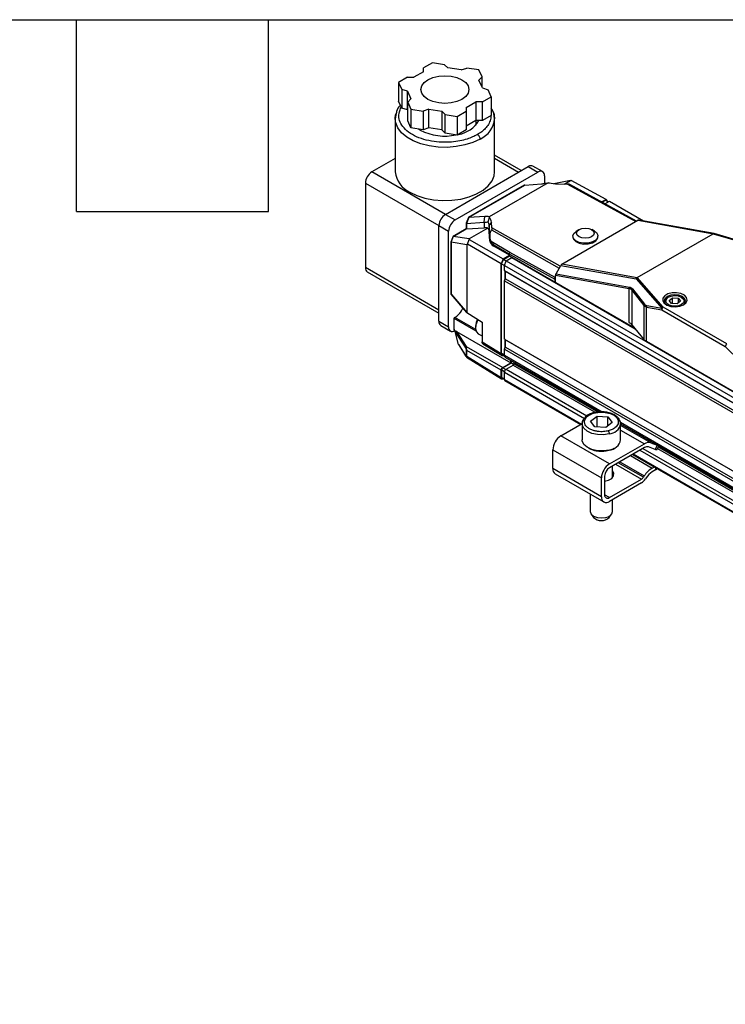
# Model space of a CAD drawing. Header units: millimetres. Extents: x 16 to 683, y 16 to 524.
# Tile 6 of 11: x 334 to 404, y 426 to 524. Entities that reach past the tile are written whole.
import ezdxf

# ---------------------------------------------------------------- set-up
doc = ezdxf.new("R2010")
doc.units = ezdxf.units.MM
doc.header["$LTSCALE"] = 2.5
doc.layers.add('TEXT', color=140, linetype='Continuous', lineweight=25)

msp = doc.modelspace()

# ---------------------------------------------------------------- linework, layer by layer
for p, q in [((375.065, 519.594), (374.183, 519.085)), ((374.183, 518.714), (374.183, 519.085)), ((376.269, 519.408), (375.065, 519.594)), ((376.269, 519.408), (376.59, 519.086)), ((377.907, 518.883), (376.59, 519.086)), ((377.907, 518.883), (378.464, 519.068)), ((379.668, 518.882), (378.464, 519.068)), ((372.576, 518.157), (371.695, 517.649)), ((372.576, 518.157), (373.219, 518.157)), ((374.183, 518.714), (373.219, 518.157)), ((379.991, 518.187), (379.668, 518.882)), ((379.991, 518.187), (379.669, 517.866)), ((379.991, 517.173), (379.991, 518.187)), ((371.695, 517.649), (372.017, 516.954)), ((371.695, 517.649), (371.695, 515.793)), ((380.022, 517.105), (379.669, 517.866)), ((380.022, 517.105), (380.579, 516.92)), ((372.574, 516.768), (372.017, 516.954)), ((372.017, 516.954), (372.017, 515.098)), ((372.574, 516.768), (372.927, 516.008)), ((372.574, 514.912), (372.574, 516.768)), ((380.02, 515.716), (380.901, 516.224)), ((380.901, 516.224), (380.579, 516.92)), ((380.901, 516.224), (380.901, 514.369)), ((372.017, 515.098), (371.695, 515.793)), ((372.605, 515.686), (372.927, 516.008)), ((372.605, 515.686), (372.928, 514.991)), ((372.605, 513.83), (372.605, 515.686)), ((378.413, 515.159), (379.377, 515.716)), ((378.413, 515.159), (378.413, 514.788)), ((380.02, 515.716), (379.377, 515.716)), ((379.377, 515.716), (379.377, 513.86)), ((380.02, 513.86), (380.02, 515.716)), ((371.468, 514.568), (371.366, 514.045)), ((372.574, 514.912), (372.017, 515.098)), ((372.605, 514.844), (372.574, 514.912)), ((372.928, 514.991), (374.132, 514.805)), ((372.928, 514.991), (372.928, 513.135)), ((374.689, 514.99), (374.132, 514.805)), ((374.132, 514.805), (374.132, 512.949)), ((374.689, 514.99), (376.006, 514.787)), ((374.689, 513.135), (374.689, 514.99)), ((376.327, 514.465), (376.006, 514.787)), ((376.006, 514.787), (376.006, 512.931)), ((376.327, 514.465), (377.531, 514.279)), ((376.327, 512.61), (376.327, 514.465)), ((377.531, 514.279), (378.413, 514.788)), ((377.531, 514.279), (377.531, 512.423)), ((378.413, 514.788), (378.413, 512.932)), ((380.901, 514.369), (380.02, 513.86)), ((381.23, 514.038), (381.186, 514.288)), ((371.366, 514.042), (371.366, 508.771)), ((372.928, 513.135), (372.605, 513.83)), ((379.377, 513.86), (378.413, 513.303)), ((380.02, 513.86), (379.377, 513.86)), ((379.389, 513.419), (379.389, 513.86)), ((381.23, 508.771), (381.23, 514.042)), ((374.132, 512.949), (372.928, 513.135)), ((373.839, 512.919), (373.677, 513.02)), ((374.689, 513.135), (374.132, 512.949)), ((376.006, 512.931), (374.689, 513.135)), ((376.327, 512.61), (376.006, 512.931)), ((377.531, 512.423), (376.327, 512.61)), ((378.413, 512.932), (377.531, 512.423)), ((383.876, 508.897), (381.23, 510.425)), ((371.366, 510.099), (369.05, 508.762)), ((376.346, 504.55), (384.574, 509.3)), ((381.23, 510.117), (383.61, 508.743)), ((384.574, 509.3), (385.539, 508.743)), ((385.993, 508.788), (385.029, 509.345)), ((376.346, 504.55), (369.05, 508.762)), ((377.31, 503.993), (385.539, 508.743)), ((386.181, 508.372), (386.181, 507.62)), ((368.407, 507.648), (368.407, 499.26)), ((368.407, 507.648), (375.703, 503.437)), ((384.198, 507.444), (378.64, 504.235)), ((378.648, 504.236), (384.219, 507.452)), ((386.545, 507.687), (380.693, 504.308)), ((384.234, 507.454), (385.891, 507.585)), ((388.763, 507.914), (387.099, 507.593)), ((387.472, 507.567), (388.465, 507.551)), ((388.144, 507.556), (388.763, 507.914)), ((388.465, 507.551), (395.236, 503.834)), ((395.315, 503.879), (388.704, 507.508)), ((388.763, 507.914), (388.836, 507.905)), ((392.306, 506.04), (388.836, 507.905)), ((391.854, 505.779), (392.306, 506.04)), ((391.915, 505.745), (392.266, 505.948)), ((392.184, 505.598), (392.623, 505.851)), ((392.266, 505.948), (392.528, 505.797)), ((392.442, 505.846), (392.306, 506.04)), ((392.623, 505.851), (395.998, 503.903)), ((376.346, 504.55), (377.31, 503.993)), ((375.703, 503.437), (376.668, 502.88)), ((375.703, 493.935), (375.703, 503.437)), ((378.42, 503.676), (378.42, 503.114)), ((378.638, 504.233), (378.422, 503.682)), ((378.659, 504.236), (378.431, 503.656)), ((378.446, 503.651), (380.191, 503.758)), ((378.446, 503.651), (378.446, 503.109)), ((380.26, 504.334), (378.659, 504.236)), ((380.191, 503.758), (380.26, 504.334)), ((380.191, 503.758), (380.191, 503.215)), ((380.92, 503.785), (380.7, 503.469)), ((380.758, 502.606), (380.7, 503.469)), ((380.7, 503.469), (380.7, 502.851)), ((380.966, 503.226), (380.92, 503.785)), ((387.907, 499.603), (395.463, 503.964)), ((395.463, 503.964), (402.945, 502.622)), ((403.02, 502.643), (395.547, 503.984)), ((376.668, 493.378), (376.668, 502.88)), ((378.42, 503.114), (377.127, 502.367)), ((377.135, 502.368), (378.424, 503.112)), ((378.446, 503.109), (380.191, 503.215)), ((380.575, 503.187), (378.702, 502.105)), ((380.766, 501.892), (380.7, 502.851)), ((380.758, 502.606), (380.93, 503.025)), ((380.758, 502.606), (380.766, 502.385)), ((380.93, 503.025), (387.652, 499.224)), ((387.745, 499.393), (380.966, 503.226)), ((389.588, 503.021), (389.326, 502.859)), ((391.139, 502.886), (390.873, 503.04)), ((395.399, 498.266), (402.937, 502.617)), ((402.937, 502.617), (408.004, 501.13)), ((408.068, 501.162), (403.028, 502.642)), ((376.92, 501.839), (376.92, 496.638)), ((377.125, 502.365), (376.921, 501.844)), ((376.924, 501.828), (377.135, 502.368)), ((376.93, 501.823), (378.489, 501.562)), ((376.93, 496.614), (376.93, 501.823)), ((378.702, 502.105), (377.135, 502.368)), ((378.528, 501.588), (378.489, 501.562)), ((378.489, 501.562), (378.489, 494.806)), ((378.528, 501.588), (378.718, 502.064)), ((381.883, 499.651), (378.528, 501.588)), ((378.702, 502.105), (378.718, 502.064)), ((378.718, 502.064), (382.069, 500.13)), ((380.766, 502.385), (380.766, 501.892)), ((382.746, 500.759), (380.903, 501.845)), ((381.148, 501.515), (382.699, 500.601)), ((381.148, 501.389), (381.148, 501.515)), ((388.99, 502.366), (388.991, 502.291)), ((391.491, 502.329), (391.49, 502.403)), ((382.699, 500.494), (381.148, 501.389)), ((382.069, 500.13), (382.699, 500.494)), ((382.699, 500.601), (387.199, 498.131)), ((382.699, 500.601), (382.699, 500.494)), ((382.699, 500.425), (382.699, 500.494)), ((387.246, 498.29), (382.746, 500.759)), ((382.069, 500.13), (381.883, 499.651)), ((381.883, 490.736), (381.883, 499.651)), ((381.93, 499.623), (382.109, 500.084)), ((381.93, 499.623), (382.203, 499.465)), ((381.93, 490.776), (381.93, 499.623)), ((382.109, 500.084), (382.699, 500.425)), ((382.109, 500.084), (382.382, 499.926)), ((382.203, 499.465), (382.389, 499.943)), ((382.389, 499.943), (382.938, 500.26)), ((382.389, 499.943), (662.017, 338.517)), ((382.699, 500.425), (382.969, 500.269)), ((382.938, 500.26), (395.183, 493.191)), ((395.135, 493.25), (382.983, 500.265)), ((395.39, 498.261), (387.907, 499.603)), ((375.703, 495.048), (368.407, 499.26)), ((368.596, 498.844), (375.703, 494.741)), ((382.203, 499.465), (661.832, 338.039)), ((382.203, 498.964), (382.203, 499.465)), ((382.203, 498.964), (661.832, 337.538)), ((382.251, 498.936), (382.203, 498.964)), ((382.316, 498.899), (382.251, 498.936)), ((382.251, 498.936), (382.251, 498.045)), ((382.316, 498.899), (661.88, 337.51)), ((382.316, 498.157), (382.316, 498.899)), ((387.326, 498.637), (387.794, 499.48)), ((387.326, 498.637), (394.605, 497.332)), ((387.794, 499.48), (395.267, 498.14)), ((382.203, 497.962), (382.251, 498.045)), ((382.203, 497.962), (661.832, 336.536)), ((382.203, 492.172), (382.203, 497.962)), ((382.251, 498.045), (382.316, 498.157)), ((382.316, 498.157), (661.88, 336.768)), ((387.199, 498.131), (387.199, 497.831)), ((387.278, 498.346), (387.246, 498.29)), ((387.278, 498.346), (387.278, 498.472)), ((394.595, 497.159), (387.278, 498.472)), ((387.278, 497.785), (387.278, 498.346)), ((395.267, 498.14), (397.825, 495.235)), ((397.976, 495.341), (395.399, 498.266)), ((378.489, 494.806), (376.93, 496.614)), ((376.942, 496.578), (378.506, 494.763)), ((394.595, 493.8), (394.595, 497.159)), ((394.862, 497.011), (396.052, 495.499)), ((394.862, 497.011), (394.862, 493.581)), ((394.917, 497.147), (396.106, 495.635)), ((396.106, 495.635), (396.12, 495.619)), ((398.08, 495.846), (398.08, 495.817)), ((398.483, 496.328), (398.386, 496.272)), ((398.552, 495.993), (398.892, 496.262)), ((398.785, 495.688), (398.552, 495.993)), ((399.359, 495.652), (398.785, 495.688)), ((398.892, 496.262), (399.466, 496.226)), ((398.892, 495.681), (398.892, 496.262)), ((399.7, 495.921), (399.359, 495.652)), ((399.466, 496.226), (399.7, 495.921)), ((399.466, 496.226), (399.466, 495.737)), ((399.865, 496.272), (399.769, 496.328)), ((400.171, 495.817), (400.171, 495.846)), ((378.489, 494.806), (379.989, 493.863)), ((396.052, 495.499), (396.052, 492.136)), ((396.319, 495.331), (397.815, 495.062)), ((396.319, 491.918), (396.319, 495.331)), ((396.329, 495.503), (397.825, 495.235)), ((397.815, 495.062), (404.131, 491.416)), ((404.292, 491.694), (397.976, 495.341)), ((375.703, 493.935), (376.668, 493.378)), ((377.198, 494.232), (377.198, 493.189)), ((377.224, 493.101), (377.224, 494.196)), ((379.413, 492.956), (377.224, 494.196)), ((379.373, 493.129), (377.287, 494.308)), ((379.989, 493.863), (379.989, 491.908)), ((375.892, 493.519), (376.856, 492.962)), ((377.309, 492.949), (377.224, 493.101)), ((377.662, 491.621), (377.314, 492.925)), ((378.332, 491.35), (377.314, 492.925)), ((377.461, 492.922), (382.846, 489.813)), ((377.461, 492.922), (378.416, 491.443)), ((379.344, 493.436), (379.344, 493.287)), ((379.607, 492.705), (379.989, 492.484)), ((394.862, 493.581), (396.052, 492.136)), ((379.989, 491.908), (381.883, 490.736)), ((380.078, 491.703), (381.982, 490.525)), ((382.203, 492.172), (661.832, 330.746)), ((382.251, 492.144), (382.203, 492.172)), ((382.316, 492.107), (382.251, 492.144)), ((382.251, 492.144), (382.251, 491.253)), ((382.316, 492.107), (661.88, 330.718)), ((382.316, 491.365), (382.316, 492.107)), ((405.629, 486.543), (396.319, 491.918)), ((377.662, 491.621), (378.332, 490.533)), ((377.668, 491.595), (378.34, 490.504)), ((378.416, 491.443), (382.042, 489.349)), ((378.446, 490.459), (378.446, 491.061)), ((381.882, 489.071), (378.466, 491.042)), ((378.466, 490.44), (378.466, 491.042)), ((381.93, 490.776), (382.203, 490.618)), ((382.203, 491.17), (382.251, 491.253)), ((382.203, 491.17), (661.832, 329.744)), ((382.203, 490.557), (382.203, 491.17)), ((382.251, 491.253), (382.316, 491.365)), ((382.316, 491.365), (661.88, 329.975)), ((404.131, 491.416), (405.629, 489.956)), ((378.452, 490.374), (381.927, 488.226)), ((381.882, 488.328), (378.466, 490.44)), ((382.01, 490.599), (382.217, 490.48)), ((382.042, 489.349), (382.846, 489.813)), ((382.054, 489.302), (382.905, 489.794)), ((382.203, 490.557), (391.921, 484.947)), ((382.297, 490.349), (391.666, 484.941)), ((382.846, 489.813), (382.846, 490.032)), ((382.905, 489.794), (382.905, 489.998)), ((382.905, 489.794), (383.149, 489.653)), ((383.167, 489.722), (383.167, 489.847)), ((383.167, 489.722), (391.466, 484.931)), ((381.882, 488.328), (381.882, 489.071)), ((381.941, 488.365), (381.941, 489.107)), ((381.941, 489.107), (382.212, 488.951)), ((382.054, 489.302), (382.33, 489.142)), ((382.203, 488.145), (382.203, 488.887)), ((382.203, 488.887), (390.154, 484.297)), ((382.364, 489.165), (383.087, 489.583)), ((382.364, 489.165), (390.388, 484.533)), ((383.087, 489.583), (391.137, 484.936)), ((381.941, 488.365), (382.203, 488.213)), ((381.974, 488.292), (382.203, 488.16)), ((382.057, 488.244), (382.042, 488.236)), ((382.203, 488.145), (389.852, 483.729)), ((382.25, 488.041), (389.786, 483.691)), ((390.762, 484.01), (391.396, 484.512)), ((391.197, 483.442), (390.762, 484.01)), ((391.396, 484.512), (392.466, 484.445)), ((391.396, 483.43), (391.396, 484.512)), ((392.901, 483.877), (392.266, 483.376)), ((392.466, 484.445), (392.901, 483.877)), ((392.466, 483.534), (392.466, 484.445)), ((393.723, 483.907), (646.816, 337.799)), ((387.814, 482.552), (389.927, 483.772)), ((389.922, 483.758), (389.922, 482.162)), ((392.266, 483.376), (391.197, 483.442)), ((393.74, 482.162), (393.74, 483.758)), ((393.74, 483.743), (646.54, 337.805)), ((396.725, 481.87), (393.74, 483.593)), ((393.74, 483.138), (396.105, 481.772)), ((392.635, 479.769), (387.814, 482.552)), ((387.01, 481.16), (391.831, 478.377)), ((387.01, 479.304), (387.01, 481.16)), ((392.635, 479.769), (396.105, 481.772)), ((396.105, 481.401), (392.635, 479.398)), ((395.638, 481.131), (645.022, 337.165)), ((395.959, 481.317), (645.25, 337.404)), ((397.157, 481.216), (396.519, 481.466)), ((396.725, 481.87), (397.364, 481.62)), ((397.364, 481.62), (397.157, 481.216)), ((397.323, 481.173), (397.522, 481.56)), ((397.399, 481.321), (646.096, 337.751)), ((397.472, 481.464), (646.351, 337.789)), ((393.648, 479.982), (396.083, 478.576)), ((394.732, 480.609), (396.886, 479.365)), ((394.928, 480.722), (644.666, 336.551)), ((394.995, 480.76), (644.732, 336.59)), ((391.831, 476.521), (387.01, 479.304)), ((392.945, 478.42), (392.945, 479.577)), ((393.229, 479.74), (395.8, 478.256)), ((396.001, 478.453), (393.5, 479.897)), ((396.886, 479.365), (397.082, 479.478)), ((397.199, 479.175), (396.886, 478.994)), ((397.199, 479.411), (397.199, 479.175)), ((387.246, 478.784), (392.067, 476.001)), ((391.831, 476.521), (391.831, 478.377)), ((392.153, 478.563), (392.153, 476.707)), ((392.635, 476.428), (395.8, 478.256)), ((393.039, 478.562), (392.945, 478.704)), ((396.083, 478.576), (396.001, 478.453)), ((396.284, 478.402), (396.202, 478.279)), ((395.8, 477.885), (392.635, 476.057)), ((390.718, 476.78), (390.718, 475.051)), ((392.635, 476.428), (392.153, 476.707)), ((392.945, 475.051), (392.945, 476.236)), ((390.815, 474.788), (391.064, 474.467)), ((392.599, 474.467), (392.848, 474.788))]:
    msp.add_line(p, q)
at = {"flags": 128}
for points in [[(376.916, 518.267), (377.491, 518.13), (377.985, 517.911), (378.365, 517.625), (378.603, 517.293), (378.684, 516.937), (378.603, 516.58), (378.365, 516.248), (377.985, 515.962), (377.491, 515.744), (376.916, 515.606), (376.298, 515.559), (375.68, 515.606), (375.105, 515.744), (374.611, 515.962), (374.231, 516.248), (373.993, 516.58), (373.912, 516.937), (373.993, 517.293), (374.231, 517.625), (374.611, 517.911), (375.105, 518.13), (375.68, 518.267), (376.298, 518.314), (376.916, 518.267)], [(371.366, 514.042), (371.371, 514.173), (371.435, 514.515)], [(381.139, 514.584), (381.183, 514.435), (381.23, 514.042)], [(379.785, 512.028), (379.085, 511.693), (378.29, 511.437), (377.427, 511.27), (376.526, 511.198), (375.617, 511.222), (374.731, 511.342), (373.898, 511.554), (373.147, 511.851), (372.504, 512.223), (371.989, 512.656), (371.622, 513.137), (371.413, 513.648), (371.366, 514.042)], [(372.811, 506.758), (373.511, 506.422), (374.306, 506.167), (375.169, 506), (376.07, 505.927), (376.979, 505.951), (377.865, 506.072), (378.698, 506.284), (379.449, 506.581), (380.092, 506.952), (380.607, 507.386), (380.974, 507.866), (381.183, 508.378), (381.23, 508.771)], [(391.139, 502.886), (391.332, 502.741), (391.478, 502.495), (391.457, 502.235), (391.271, 501.994), (390.946, 501.807), (390.526, 501.697), (390.067, 501.681), (389.632, 501.759), (389.278, 501.922), (389.055, 502.147), (388.992, 502.405), (389.097, 502.659), (389.326, 502.859)], [(389.609, 503.033), (389.897, 503.145), (390.236, 503.187), (390.575, 503.152), (390.862, 503.046), (391.054, 502.885), (391.122, 502.693), (391.054, 502.5), (390.862, 502.335), (390.575, 502.223), (390.236, 502.181), (389.896, 502.216), (389.609, 502.322), (389.417, 502.483), (389.349, 502.675), (389.417, 502.868), (389.609, 503.033)], [(388.991, 502.291), (389.056, 502.073), (389.28, 501.847), (389.633, 501.684), (390.068, 501.606), (390.527, 501.623), (390.948, 501.732), (391.272, 501.92), (391.458, 502.16), (391.491, 502.329)], [(399.99, 495.57), (400.243, 495.784), (400.346, 496.036), (400.284, 496.293), (400.066, 496.519), (399.72, 496.685), (399.294, 496.767), (398.846, 496.755), (398.435, 496.65), (398.118, 496.467), (397.936, 496.23), (397.916, 495.971), (398.058, 495.725), (398.345, 495.526), (398.737, 495.4), (399.182, 495.364), (399.619, 495.423), (399.99, 495.57)], [(399.932, 495.538), (400.113, 495.707), (400.194, 495.943), (400.113, 496.179), (399.881, 496.379), (399.534, 496.513), (399.126, 496.56), (398.717, 496.513), (398.37, 496.379), (398.139, 496.179), (398.058, 495.943), (398.139, 495.707), (398.32, 495.538)], [(398.758, 496.437), (399.104, 496.482), (399.454, 496.447), (399.753, 496.337), (399.957, 496.169), (400.035, 495.969), (399.974, 495.768), (399.784, 495.595), (399.493, 495.477), (399.147, 495.432), (398.798, 495.468), (398.498, 495.577), (398.294, 495.745), (398.217, 495.945), (398.278, 496.146), (398.468, 496.319), (398.758, 496.437)], [(379.576, 494.119), (379.525, 494.019), (379.378, 493.592), (379.347, 493.194), (379.438, 492.879), (379.607, 492.705)], [(389.922, 483.758), (389.965, 483.99), (390.047, 484.151)], [(393.697, 483.992), (393.73, 483.871), (393.74, 483.758)], [(392.603, 482.75), (392.026, 482.662), (391.43, 482.681), (390.872, 482.805), (390.409, 483.023), (390.085, 483.313), (389.932, 483.646), (389.922, 483.758)], [(392.603, 481.154), (392.026, 481.066), (391.43, 481.085), (390.872, 481.209), (390.409, 481.427), (390.085, 481.717), (389.932, 482.05), (389.922, 482.162)], [(397.323, 481.173), (397.322, 481.171), (397.296, 481.171), (397.241, 481.186), (397.157, 481.216)], [(397.495, 481.576), (397.447, 481.589), (397.364, 481.62)], [(392.153, 478.05), (392.538, 478.152), (392.863, 478.34), (393.048, 478.583), (393.069, 478.847), (392.945, 479.075)], [(397.199, 479.175), (397.312, 479.254), (397.37, 479.312)], [(390.718, 475.051), (390.718, 475.036), (390.813, 474.791), (391.063, 474.586), (391.43, 474.451), (391.858, 474.408), (392.282, 474.463)]]:
    msp.add_lwpolyline(points, dxfattribs=at)
for centre, radius, start, end in [((377.169, 515.382), 2.932, 279.50544, 328.73646), ((378.786, 514.27), 2.455, 294.02892, 354.65094), ((376.306, 517.714), 5.392, 242.78192, 281.9921), ((384.841, 508.928), 0.457, 65.69288, 125.61758), ((369.803, 507.585), 1.397, 122.60548, 177.39452), ((373.81, 509), 2.455, 185.34906, 245.97108), ((385.79, 508.436), 0.397, 350.78596, 129.20329), ((377.099, 503.373), 1.397, 122.60548, 177.39452), ((378.063, 502.816), 1.397, 122.60548, 177.39452), ((380.02, 503.415), 0.682, 4.54587, 33.01184), ((382.964, 500.225), 0.044, 64.36457, 126.94589), ((368.84, 499.205), 0.436, 172.74417, 235.94365), ((376.955, 496.639), 0.0354, 181.1721, 224.53753), ((376.982, 496.612), 0.0518, 177.607, 219.66049), ((396.28, 495.486), 0.229, 139.42222, 176.86486), ((396.303, 495.471), 0.235, 141.15779, 177.9578), ((398.599, 495.801), 0.517, 114.27381, 178.76333), ((399.689, 495.825), 0.48, 358.43003, 68.53283), ((396.609, 495.4), 0.298, 159.8063, 193.53128), ((398.105, 495.132), 0.298, 159.8063, 193.53128), ((398.164, 495.046), 0.349, 122.60548, 177.39452), ((398.065, 495.054), 0.3, 107.20847, 142.91876), ((376.149, 493.886), 0.448, 173.70115, 234.98667), ((377.243, 494.228), 0.0449, 113.75853, 174.92133), ((377.243, 494.237), 0.045, 185.36196, 244.61206), ((380.872, 493.392), 1.529, 150.60713, 178.36414), ((394.121, 492.947), 0.975, 40.51216, 60.91653), ((377.055, 493.313), 0.393, 170.35217, 305.65406), ((396.793, 492.77), 0.975, 220.51216, 240.91653), ((404.48, 491.4), 0.349, 122.60548, 177.39452), ((404.527, 491.252), 0.428, 136.66806, 157.49354), ((378.496, 490.492), 0.0591, 213.93409, 240.5991), ((382.426, 490.533), 0.224, 173.70115, 234.98667), ((382.993, 489.73), 0.175, 302.60548, 357.39452), ((382.552, 488.871), 0.349, 122.60548, 177.39452), ((382.315, 488.132), 0.112, 173.70115, 234.98667), ((392.511, 484), 1.253, 274.23921, 348.86967), ((388.755, 481.081), 1.746, 122.60548, 177.39452), ((392.511, 482.404), 1.253, 274.23921, 348.86967), ((396.517, 481.171), 0.729, 73.44019, 124.40371), ((396.38, 481), 0.486, 73.44019, 124.40371), ((387.567, 479.243), 0.56, 173.70115, 234.98667), ((393.576, 478.298), 1.746, 122.60548, 177.39452), ((393.199, 478.515), 1.048, 122.60548, 177.39452), ((398.209, 477.216), 2.524, 121.60274, 147.3774), ((397.878, 477.382), 1.893, 121.60274, 147.3774), ((395.47, 478.793), 0.631, 301.60274, 327.3774), ((395.139, 478.959), 1.262, 301.60274, 327.3774), ((392.321, 476.442), 0.496, 170.78596, 309.20329), ((392.447, 476.659), 0.298, 170.78596, 309.20329), ((392.219, 475.202), 0.742, 274.86882, 348.24006), ((391.832, 475.253), 1.099, 225.55121, 314.31046)]:
    msp.add_arc(centre, radius, start, end)
for centre, major_axis, ratio, start_param, end_param in [((384.218, 507.35), (0.022, 0.101), 0.698955, 0.289306, 0.563576), ((387.566, 508.715), (2.024, 0.03), 0.567125, 4.245734, 4.657452), ((378.511, 503.662), (0.0906, -0.0172), 0.408097, 3.064391, 3.71359), ((378.511, 503.815), (0.075, 0.162), 0.316427, 3.037847, 3.310995), ((378.712, 504.172), (0.0728, -0.0627), 0.221402, 2.79008, 3.218835), ((378.898, 503.711), (2.024, 0.03), 0.567125, 0.038184, 0.449903), ((395.463, 503.768), (0.107, 0.208), 0.575567, 0.174789, 0.729411), ((378.511, 503.061), (0.0909, -0.0525), 0.00007, 2.866786, 3.141552), ((378.511, 503.146), (0.0906, 0.0311), 0.228535, 3.338144, 3.831241), ((378.883, 502.471), (1.813, 0.622), 0.228535, 0.296276, 0.689649), ((378.883, 502.793), (1.818, 0.027), 0.567125, 0.03071, 0.366146), ((402.318, 502.613), (0.641, 0.03), 0.144847, 6.009492, 6.062665), ((402.972, 502.421), (0.052, 0.221), 0.580297, 6.083788, 6.869186), ((377.011, 501.824), (0.0906, -0.0171), 0.408693, 3.064499, 3.495532), ((377.199, 502.304), (0.0728, -0.0626), 0.220721, 2.788835, 3.218727), ((382.129, 501.936), (1.364, 0.02), 0.567125, 3.172302, 3.901112), ((387.907, 499.407), (0.107, 0.208), 0.575567, 0.729411, 1.51481), ((387.439, 498.564), (0.107, 0.208), 0.575567, 1.51481, 2.300208), ((395.417, 498.06), (0.114, 0.203), 0.730914, 0.804236, 1.589634), ((395.085, 498.437), (0.353, -0.129), 0.422693, 5.890142, 5.943316), ((377.289, 493.136), (-0.064, 0.111), 0.577335, 0.785358, 1.553302), ((382.042, 488.421), (0.114, 0.197), 0.577206, 2.356266, 3.926757)]:
    msp.add_ellipse(centre, major_axis=major_axis, ratio=ratio, start_param=start_param, end_param=end_param)
for points, knots in [([(371.882, 515.388), (371.875, 515.381), (371.687, 515.194), (371.524, 514.913), (371.478, 514.631), (371.468, 514.568)], [0, 0, 0, 0, 0.028872, 0.780932, 1, 1, 1, 1]), ([(379.528, 512.474), (379.198, 512.311), (378.67, 512.052), (377.764, 511.827), (377.074, 511.73), (376.467, 511.698), (375.801, 511.704), (374.936, 511.796), (373.929, 512.053), (373.034, 512.454), (372.338, 512.971), (371.894, 513.552), (371.734, 514.052), (371.725, 514.436), (371.772, 514.773), (371.889, 515.009), (371.961, 515.155)], [0, 0, 0, 0, 0.106084, 0.169694, 0.240813, 0.280141, 0.319449, 0.404623, 0.494887, 0.587928, 0.68097, 0.771234, 0.856408, 0.895735, 0.935043, 1, 1, 1, 1]), ([(380.859, 514.383), (380.862, 514.336), (380.869, 514.196), (380.814, 513.891), (380.651, 513.491), (380.339, 513.087), (379.968, 512.749), (379.675, 512.565), (379.528, 512.474)], [0, 0, 0, 0, 0.067317, 0.19807, 0.434637, 0.646228, 0.823135, 1, 1, 1, 1]), ([(381.186, 514.288), (381.173, 514.427), (381.145, 514.711), (380.984, 514.968), (380.901, 515.1)], [0, 0, 0, 0, 0.487742, 1, 1, 1, 1]), ([(379.528, 512.474), (379.558, 512.456), (379.591, 512.431), (379.654, 512.365), (379.685, 512.325), (379.735, 512.238), (379.755, 512.192), (379.78, 512.104), (379.785, 512.063), (379.785, 512.028)], [0, 0, 0, 0, 0.25, 0.25, 0.5, 0.5, 0.75, 0.75, 1, 1, 1, 1]), ([(384.219, 507.452), (384.221, 507.452), (384.227, 507.453), (384.231, 507.454), (384.234, 507.454)], [0, 0, 0, 0, 0.488646, 1, 1, 1, 1]), ([(385.891, 507.585), (386, 507.593), (386.12, 507.608), (386.248, 507.63), (386.343, 507.645), (386.443, 507.665), (386.545, 507.687)], [4.3277325, 4.3277325, 4.3277325, 4.3277325, 4.5387118, 4.5387118, 4.5387118, 4.6949357, 4.6949357, 4.6949357, 4.6949357]), ([(386.545, 507.687), (386.566, 507.685), (386.608, 507.681), (386.65, 507.678), (386.671, 507.677)], [0, 0, 0, 0, 0.500831, 1, 1, 1, 1]), ([(388.704, 507.508), (388.698, 507.511), (388.686, 507.518), (388.663, 507.526), (388.637, 507.533), (388.598, 507.541), (388.54, 507.549), (388.491, 507.55), (388.465, 507.551)], [0, 0, 0, 0, 0.102889, 0.210763, 0.325124, 0.447239, 0.701443, 1, 1, 1, 1]), ([(378.659, 504.236), (378.657, 504.236), (378.653, 504.236), (378.65, 504.236), (378.648, 504.236)], [0, 0, 0, 0, 0.511354, 1, 1, 1, 1]), ([(380.693, 504.308), (380.661, 504.317), (380.626, 504.324), (380.496, 504.34), (380.387, 504.342), (380.26, 504.334)], [1.5882496, 1.5882496, 1.5882496, 1.5882496, 1.7008719, 1.7008719, 1.9554498, 1.9554498, 1.9554498, 1.9554498]), ([(380.592, 503.786), (380.6, 503.819), (380.617, 503.887), (380.646, 503.995), (380.678, 504.113), (380.701, 504.195), (380.713, 504.237)], [0, 0, 0, 0, 0.215488, 0.453992, 0.715521, 1, 1, 1, 1]), ([(380.966, 503.226), (380.966, 503.218), (380.967, 503.203), (380.966, 503.178), (380.964, 503.153), (380.96, 503.125), (380.953, 503.094), (380.943, 503.059), (380.935, 503.036), (380.93, 503.025)], [0, 0, 0, 0, 0.155102, 0.29871, 0.431233, 0.553192, 0.714081, 0.861924, 1, 1, 1, 1]), ([(376.93, 501.823), (376.929, 501.823), (376.926, 501.824), (376.924, 501.826), (376.924, 501.828)], [0, 0, 0, 0, 0.516358, 1, 1, 1, 1]), ([(380.903, 501.845), (380.894, 501.863), (380.874, 501.899), (380.849, 501.957), (380.826, 502.019), (380.807, 502.085), (380.791, 502.155), (380.779, 502.229), (380.77, 502.305), (380.768, 502.358), (380.766, 502.385)], [0, 0, 0, 0, 0.113696, 0.23026, 0.34989, 0.472771, 0.599072, 0.728949, 0.862548, 1, 1, 1, 1]), ([(380.903, 501.845), (380.913, 501.829), (380.933, 501.794), (380.971, 501.737), (381.018, 501.67), (381.077, 501.594), (381.123, 501.542), (381.148, 501.515)], [0, 0, 0, 0, 0.141861, 0.31278, 0.512771, 0.741843, 1, 1, 1, 1]), ([(376.921, 496.639), (376.921, 496.632), (376.922, 496.622), (376.928, 496.606), (376.934, 496.594), (376.94, 496.584), (376.945, 496.579), (376.946, 496.577)], [0, 0, 0, 0, 0.315521, 0.507141, 0.702636, 0.898039, 1, 1, 1, 1]), ([(394.595, 497.159), (394.588, 497.186), (394.585, 497.216), (394.587, 497.246), (394.588, 497.261), (394.59, 497.276), (394.593, 497.29), (394.596, 497.305), (394.6, 497.319), (394.605, 497.332)], [-0.000003, -0.000003, -0.000003, -0.000003, 0.503188, 0.503188, 0.503188, 0.754784, 0.754784, 0.754784, 1, 1, 1, 1]), ([(394.862, 497.011), (394.829, 497.054), (394.79, 497.088), (394.745, 497.113), (394.7, 497.137), (394.65, 497.153), (394.595, 497.159)], [3.1147923, 3.1147923, 3.1147923, 3.1147923, 3.2856705, 3.2856705, 3.2856705, 3.4565487, 3.4565487, 3.4565487, 3.4565487]), ([(394.605, 497.332), (394.621, 497.329), (394.652, 497.322), (394.697, 497.308), (394.74, 497.29), (394.78, 497.269), (394.818, 497.244), (394.854, 497.216), (394.887, 497.184), (394.907, 497.159), (394.917, 497.147)], [0, 0, 0, 0, 0.12982, 0.257327, 0.382969, 0.507213, 0.630541, 0.753449, 0.876436, 1, 1, 1, 1]), ([(396.12, 495.619), (396.129, 495.609), (396.148, 495.589), (396.179, 495.564), (396.213, 495.543), (396.249, 495.525), (396.288, 495.512), (396.315, 495.506), (396.329, 495.503)], [0, 0, 0, 0, 0.164282, 0.328205, 0.492768, 0.658956, 0.827729, 1, 1, 1, 1]), ([(377.225, 494.27), (377.365, 494.368), (377.581, 494.52), (377.838, 494.83), (377.991, 495.054), (378.061, 495.201), (378.085, 495.252)], [0, 0, 0, 0, 0.421994, 0.649615, 0.877946, 1, 1, 1, 1]), ([(377.287, 494.308), (377.422, 494.405), (377.692, 494.601), (377.979, 494.965), (378.072, 495.192), (378.093, 495.243)], [0, 0, 0, 0, 0.435938, 0.871877, 1, 1, 1, 1]), ([(377.224, 494.196), (377.224, 494.197), (377.223, 494.199), (377.224, 494.204), (377.224, 494.213), (377.228, 494.232), (377.239, 494.258), (377.26, 494.288), (377.277, 494.3), (377.287, 494.308)], [0, 0, 0, 0, 0.01875, 0.057782, 0.117295, 0.24125, 0.500803, 0.711923, 1, 1, 1, 1]), ([(377.225, 494.27), (377.225, 494.27), (377.225, 494.271), (377.225, 494.272), (377.225, 494.273), (377.225, 494.274), (377.225, 494.275), (377.225, 494.277), (377.225, 494.279), (377.226, 494.281), (377.226, 494.286), (377.227, 494.29), (377.229, 494.293), (377.232, 494.301), (377.236, 494.307), (377.243, 494.311), (377.249, 494.314), (377.256, 494.316), (377.264, 494.315), (377.272, 494.314), (377.28, 494.312), (377.287, 494.308)], [0, 0, 0, 0, 0.021492, 0.021492, 0.021492, 0.053057, 0.053057, 0.053057, 0.116187, 0.116187, 0.116187, 0.242447, 0.242447, 0.242447, 0.494966, 0.494966, 0.494966, 0.747486, 0.747486, 0.747486, 1.000005, 1.000005, 1.000005, 1.000005]), ([(377.461, 492.922), (377.45, 492.928), (377.43, 492.939), (377.402, 492.95), (377.38, 492.958), (377.361, 492.962), (377.343, 492.964), (377.328, 492.963), (377.316, 492.958), (377.311, 492.952), (377.309, 492.949)], [0, 0, 0, 0, 0.196739, 0.362482, 0.49728, 0.601231, 0.730165, 0.838361, 0.927373, 1, 1, 1, 1]), ([(380.079, 491.703), (380.066, 491.712), (380.038, 491.733), (380, 491.796), (379.993, 491.864), (379.989, 491.908)], [0, 0, 0, 0, 0.2434727, 0.5102601, 1, 1, 1, 1]), ([(378.332, 491.35), (378.332, 491.369), (378.341, 491.391), (378.372, 491.425), (378.394, 491.438), (378.416, 491.443)], [0, 0, 0, 0, 0.5, 0.5, 1, 1, 1, 1]), ([(378.446, 491.061), (378.446, 491.064), (378.446, 491.072), (378.445, 491.085), (378.442, 491.099), (378.437, 491.121), (378.427, 491.154), (378.413, 491.194), (378.394, 491.236), (378.375, 491.276), (378.353, 491.315), (378.339, 491.338), (378.332, 491.35)], [0, 0, 0, 0, 0.032615, 0.06648, 0.103166, 0.143917, 0.246658, 0.374133, 0.514385, 0.676049, 0.834165, 1, 1, 1, 1]), ([(378.466, 491.042), (378.466, 491.067), (378.465, 491.097), (378.462, 491.13), (378.46, 491.163), (378.456, 491.2), (378.451, 491.237), (378.447, 491.274), (378.441, 491.311), (378.435, 491.346), (378.429, 491.382), (378.423, 491.414), (378.416, 491.443)], [3.133824, 3.133824, 3.133824, 3.133824, 3.526447, 3.526447, 3.526447, 3.91907, 3.91907, 3.91907, 4.311692, 4.311692, 4.311692, 4.704315, 4.704315, 4.704315, 4.704315]), ([(378.446, 491.061), (378.447, 491.06), (378.448, 491.059), (378.448, 491.058), (378.449, 491.058), (378.449, 491.057), (378.45, 491.056), (378.451, 491.054), (378.453, 491.053), (378.455, 491.051), (378.456, 491.05), (378.458, 491.048), (378.46, 491.047), (378.462, 491.045), (378.464, 491.044), (378.466, 491.042)], [0, 0, 0, 0, 0.119244, 0.119244, 0.119244, 0.245066, 0.245066, 0.245066, 0.496711, 0.496711, 0.496711, 0.748356, 0.748356, 0.748356, 1.000001, 1.000001, 1.000001, 1.000001]), ([(382.136, 490.527), (382.117, 490.519), (382.057, 490.495), (381.972, 490.521), (381.898, 490.598), (381.888, 490.69), (381.883, 490.736)], [0, 0, 0, 0, 0.12749, 0.418319, 0.709149, 1, 1, 1, 1]), ([(382.013, 490.604), (381.998, 490.612), (381.961, 490.634), (381.935, 490.699), (381.931, 490.754), (381.93, 490.776)], [0, 0, 0, 0, 0.29929, 0.719404, 1, 1, 1, 1]), ([(378.332, 490.533), (378.337, 490.526), (378.347, 490.51), (378.361, 490.489), (378.378, 490.468), (378.396, 490.447), (378.414, 490.433), (378.428, 490.427), (378.438, 490.429), (378.445, 490.438), (378.446, 490.452), (378.446, 490.459)], [0, 0, 0, 0, 0.11203, 0.222616, 0.33211, 0.496724, 0.644654, 0.757048, 0.8521, 0.931249, 1, 1, 1, 1]), ([(378.332, 490.533), (378.332, 490.529), (378.332, 490.525), (378.333, 490.521), (378.334, 490.517), (378.335, 490.512), (378.337, 490.508), (378.341, 490.5), (378.348, 490.493), (378.356, 490.487), (378.364, 490.482), (378.374, 490.478), (378.385, 490.477), (378.395, 490.475), (378.406, 490.476), (378.416, 490.478)], [0, 0, 0, 0, 0.119187, 0.119187, 0.119187, 0.245019, 0.245019, 0.245019, 0.496683, 0.496683, 0.496683, 0.748347, 0.748347, 0.748347, 1.000011, 1.000011, 1.000011, 1.000011]), ([(378.416, 490.478), (378.422, 490.452), (378.434, 490.404), (378.447, 490.374), (378.452, 490.375), (378.452, 490.375)], [0, 0, 0, 0, 0.515692, 0.981988, 1, 1, 1, 1]), ([(378.452, 490.375), (378.454, 490.374), (378.458, 490.373), (378.462, 490.385), (378.466, 490.406), (378.466, 490.429), (378.466, 490.44)], [0, 0, 0, 0, 0.279114, 0.546072, 0.782713, 1, 1, 1, 1]), ([(381.882, 489.071), (381.882, 489.08), (381.883, 489.098), (381.888, 489.127), (381.896, 489.156), (381.907, 489.186), (381.921, 489.215), (381.937, 489.243), (381.955, 489.27), (381.975, 489.294), (381.997, 489.316), (382.019, 489.335), (382.035, 489.344), (382.042, 489.349)], [0, 0, 0, 0, 0.090916, 0.181828, 0.272736, 0.363643, 0.454548, 0.545452, 0.636357, 0.727264, 0.818172, 0.909084, 1, 1, 1, 1]), ([(381.941, 489.107), (381.941, 489.141), (381.953, 489.182), (381.995, 489.254), (382.024, 489.285), (382.054, 489.302)], [0, 0, 0, 0, 0.5, 0.5, 1, 1, 1, 1]), ([(381.975, 488.293), (381.969, 488.297), (381.954, 488.306), (381.943, 488.333), (381.942, 488.355), (381.941, 488.365)], [0, 0, 0, 0, 0.299292, 0.719396, 1, 1, 1, 1]), ([(391.091, 484.865), (390.967, 484.825), (390.689, 484.737), (390.306, 484.508), (390.142, 484.299), (390.053, 484.187)], [0, 0, 0, 0, 0.272593, 0.606769, 1, 1, 1, 1]), ([(392.511, 483.056), (392.383, 483.023), (392.231, 482.995), (391.876, 482.968), (391.671, 482.969), (391.343, 483.013), (391.231, 483.034), (391.008, 483.094), (390.898, 483.133), (390.69, 483.227), (390.593, 483.282), (390.423, 483.408), (390.35, 483.477), (390.236, 483.625), (390.196, 483.703), (390.15, 483.861), (390.144, 483.939), (390.164, 484.091), (390.189, 484.164), (390.262, 484.3), (390.31, 484.362), (390.474, 484.532), (390.611, 484.62), (390.885, 484.753), (391.023, 484.799), (391.151, 484.832)], [0, 0, 0, 0, 0.125, 0.125, 0.25, 0.25, 0.3125, 0.3125, 0.375, 0.375, 0.4375, 0.4375, 0.5, 0.5, 0.5625, 0.5625, 0.625, 0.625, 0.6875, 0.6875, 0.75, 0.75, 0.875, 0.875, 1, 1, 1, 1]), ([(393.687, 484.025), (393.656, 484.098), (393.584, 484.271), (393.34, 484.513), (392.97, 484.737), (392.498, 484.892), (391.992, 484.961), (391.51, 484.952), (391.225, 484.893), (391.091, 484.865)], [0, 0, 0, 0, 0.106131, 0.249891, 0.406472, 0.567746, 0.724827, 0.870368, 1, 1, 1, 1]), ([(391.092, 484.864), (391.092, 484.865), (391.099, 484.874), (391.121, 484.864), (391.141, 484.842), (391.151, 484.832)], [0, 0, 0, 0, 0.034588, 0.536095, 1, 1, 1, 1]), ([(391.151, 484.832), (391.279, 484.865), (391.431, 484.893), (391.787, 484.92), (391.992, 484.919), (392.319, 484.875), (392.432, 484.854), (392.654, 484.794), (392.765, 484.755), (392.972, 484.661), (393.07, 484.606), (393.24, 484.48), (393.313, 484.411), (393.426, 484.263), (393.467, 484.184), (393.513, 484.027), (393.518, 483.948), (393.499, 483.797), (393.474, 483.724), (393.401, 483.588), (393.353, 483.526), (393.189, 483.356), (393.052, 483.268), (392.778, 483.135), (392.64, 483.089), (392.511, 483.056)], [0, 0, 0, 0, 0.125, 0.125, 0.25, 0.25, 0.3125, 0.3125, 0.375, 0.375, 0.4375, 0.4375, 0.5, 0.5, 0.5625, 0.5625, 0.625, 0.625, 0.6875, 0.6875, 0.75, 0.75, 0.875, 0.875, 1, 1, 1, 1]), ([(390.053, 484.187), (390.051, 484.185), (389.932, 484.056), (389.927, 483.906), (389.922, 483.757)], [0, 0, 0, 0, 0.014979, 1, 1, 1, 1]), ([(393.74, 483.759), (393.739, 483.837), (393.737, 483.929), (393.694, 484.012), (393.687, 484.025)], [0, 0, 0, 0, 0.844459, 1, 1, 1, 1]), ([(392.511, 483.056), (392.522, 483.042), (392.534, 483.023), (392.557, 482.975), (392.567, 482.947), (392.585, 482.887), (392.592, 482.856), (392.601, 482.798), (392.603, 482.772), (392.603, 482.75)], [0, 0, 0, 0, 0.25, 0.25, 0.5, 0.5, 0.75, 0.75, 1, 1, 1, 1]), ([(390.536, 481.362), (390.592, 481.327), (390.742, 481.234), (391.048, 481.133), (391.502, 481.041), (392.035, 481.022), (392.404, 481.096), (392.567, 481.128)], [0, 0, 0, 0, 0.1114613, 0.2988028, 0.4715231, 0.7666677, 1, 1, 1, 1]), ([(392.567, 481.128), (392.727, 481.171), (392.921, 481.222), (393.049, 481.317), (393.071, 481.333)], [0, 0, 0, 0, 0.827193, 1, 1, 1, 1]), ([(392.603, 481.154), (392.603, 481.137), (392.6, 481.121), (392.585, 481.111), (392.575, 481.117), (392.567, 481.128)], [0, 0, 0, 0, 0.5, 0.5, 1, 1, 1, 1])]:
    msp.add_open_spline(points, degree=3, knots=knots)
for points in [[(380.191, 503.758), (380.366, 503.79), (380.503, 503.8), (380.592, 503.786)], [(380.713, 504.237), (380.707, 504.261), (380.7, 504.285), (380.693, 504.308)], [(382.699, 500.601), (382.699, 500.65), (382.716, 500.708), (382.746, 500.759)], [(387.199, 498.131), (387.199, 498.18), (387.216, 498.238), (387.246, 498.29)], [(394.862, 497.011), (394.863, 497.056), (394.883, 497.105), (394.917, 497.147)], [(396.068, 495.48), (396.062, 495.486), (396.057, 495.492), (396.052, 495.499)], [(396.319, 495.331), (396.218, 495.355), (396.133, 495.406), (396.068, 495.48)], [(377.309, 492.949), (377.31, 492.941), (377.312, 492.933), (377.314, 492.925)]]:
    msp.add_open_spline(points, degree=3)
at = {"layer": 'TEXT'}
for p, q in [((15.875, 523.875), (682.625, 523.875)), ((339.725, 504.825), (339.725, 523.875)), ((358.775, 504.825), (358.775, 523.875)), ((339.725, 504.825), (358.775, 504.825))]:
    msp.add_line(p, q, dxfattribs=at)

doc.saveas('drawing.dxf')
